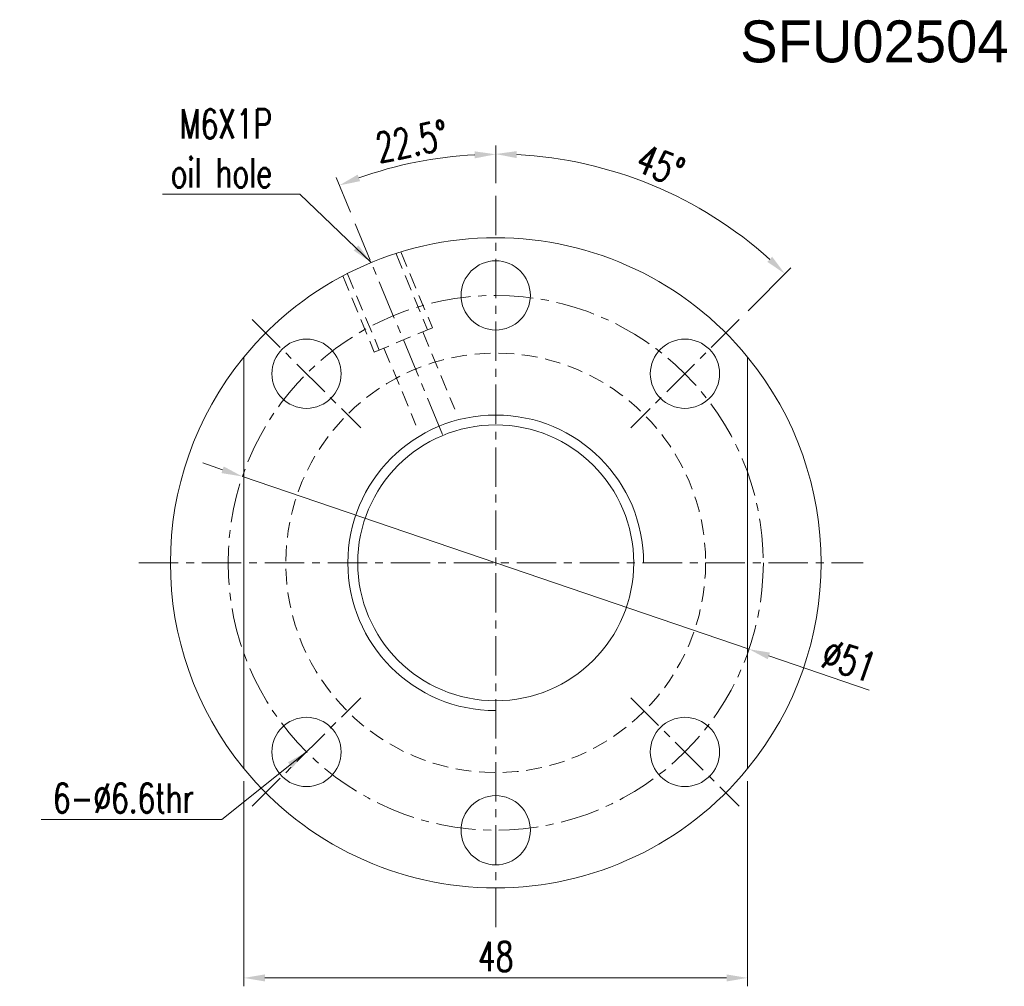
# Model space of a CAD drawing. Extents: x 32 to 191, y 46 to 143.
# Tile 1 of 53: x 32 to 125, y 51 to 143. Entities that reach past the tile are written whole.
import ezdxf

# ---------------------------------------------------------------- set-up
doc = ezdxf.new("R2010")
doc.units = 0
doc.header["$LTSCALE"] = 3
doc.header["$MEASUREMENT"] = 0
doc.linetypes.add('CENTER', pattern=[2, 1.25, -0.25, 0.25, -0.25])
doc.linetypes.add('DASHED', pattern=[0.75, 0.5, -0.25])
for name, color, linetype in [('CL', 1, 'CENTER'), ('DIM', 4, 'Continuous'), ('HID', 2, 'DASHED'), ('OUT', 3, 'Continuous')]:
    doc.layers.add(name, color=color, linetype=linetype)
doc.styles.add('DIM-7', font='SIMPLEX.shx', dxfattribs={"width": 0.7, "bigfont": 'chineset.shx'})
doc.dimstyles.new('CNS', dxfattribs={"dimtxt": 3.5, "dimasz": 2.5, "dimexe": 1, "dimexo": 1.5, "dimgap": 0.09, "dimtad": 0, "dimdsep": 46, "dimtxsty": 'DIM-7', "dimcen": 0.09, "dimclrd": 1, "dimclre": 1, "dimclrt": 4, "dimadec": 0, "dimazin": 0, "dimtfac": 1, "dimtix": 1, "dimtmove": 2, "dimatfit": 3, "dimfxl": 1, "dimtvp": 0.971429, "dimtolj": 1, "dimarcsym": 0})

# ---------------------------------------------------------------- blocks, each defined once
blk = doc.blocks.new('*D3')
at = {"layer": 'DEFPOINTS', "color": 0, "linetype": 'Continuous', "lineweight": 0, "transparency": 16777216}
for p in [(76.915, 126.707), (96.404, 125.462), (100.108, 114.9), (89.784, 104.576), (76.915, 56.707)]:
    blk.add_point(p, dxfattribs=at)
at = {"layer": 'DIM', "color": 4, "linetype": 'Continuous', "lineweight": 0, "transparency": 16777216}
for p, q in [((76.915, 127.907), (76.915, 131.484)), ((100.957, 115.748), (105.042, 119.833))]:
    blk.add_line(p, q, dxfattribs=at)
blk.add_arc((76.915, 91.707), 38.977, 47.9403, 87.0597, dxfattribs=at)
for points in [[(78.906, 130.299), (78.923, 130.966), (76.915, 130.684)], [(103.255, 120.887), (102.796, 120.404), (104.476, 119.268)]]:
    blk.add_solid(points, dxfattribs=at)
at = {"layer": 'DIM', "color": 4, "linetype": 'Continuous', "lineweight": 0, "transparency": 16777216, "insert": (92.612, 129.602), "char_height": 2.8, "attachment_point": 5, "rotation": 337.5, "style": 'DIM-7'}
blk.add_mtext('\\A1;45°', dxfattribs=at)
blk = doc.blocks.new('*D4')
at = {"layer": 'DEFPOINTS', "color": 0, "linetype": 'Continuous', "lineweight": 0, "transparency": 16777216}
for p in [(52.915, 72.085), (100.915, 72.085), (100.915, 52.128)]:
    blk.add_point(p, dxfattribs=at)
at = {"layer": 'DIM', "color": 4, "linetype": 'Continuous', "lineweight": 0, "transparency": 16777216}
for p, q in [((52.915, 70.885), (52.915, 51.328)), ((100.915, 70.885), (100.915, 51.328)), ((54.915, 52.128), (98.915, 52.128))]:
    blk.add_line(p, q, dxfattribs=at)
for points in [[(54.915, 52.461), (54.915, 51.794), (52.915, 52.128)], [(98.915, 52.461), (98.915, 51.794), (100.915, 52.128)]]:
    blk.add_solid(points, dxfattribs=at)
at = {"layer": 'DIM', "color": 4, "linetype": 'Continuous', "lineweight": 0, "transparency": 16777216, "insert": (76.915, 54.168), "char_height": 2.8, "attachment_point": 5, "style": 'DIM-7'}
blk.add_mtext('\\A1;48', dxfattribs=at)
blk = doc.blocks.new('*D8')
at = {"layer": 'DEFPOINTS', "color": 0, "linetype": 'Continuous', "lineweight": 0, "transparency": 16777216}
for p in [(52.78, 99.937), (101.05, 83.476)]:
    blk.add_point(p, dxfattribs=at)
at = {"layer": 'DIM', "color": 4, "linetype": 'Continuous', "lineweight": 0, "transparency": 16777216}
for p, q in [((50.887, 100.583), (48.994, 101.228)), ((52.78, 99.937), (101.05, 83.476)), ((112.484, 79.577), (102.943, 82.831))]:
    blk.add_line(p, q, dxfattribs=at)
for points in [[(50.994, 100.898), (50.779, 100.267), (52.78, 99.937)], [(103.051, 83.146), (102.836, 82.515), (101.05, 83.476)]]:
    blk.add_solid(points, dxfattribs=at)
at = {"layer": 'DIM', "color": 4, "linetype": 'Continuous', "lineweight": 0, "transparency": 16777216, "insert": (110.593, 82.378), "char_height": 2.8, "attachment_point": 5, "rotation": 341.16987, "style": 'DIM-7'}
blk.add_mtext('\\A1;∅51', dxfattribs=at)
blk = doc.blocks.new('*D9')
at = {"layer": 'DEFPOINTS', "color": 0, "linetype": 'Continuous', "lineweight": 0, "transparency": 16777216}
for p in [(71.831, 130.326), (76.915, 126.707), (63.521, 124.043), (71.952, 103.69), (76.915, 56.707)]:
    blk.add_point(p, dxfattribs=at)
at = {"layer": 'DIM', "color": 4, "linetype": 'Continuous', "lineweight": 0, "transparency": 16777216}
for p, q in [((76.915, 127.907), (76.915, 131.46)), ((63.062, 125.151), (61.702, 128.434))]:
    blk.add_line(p, q, dxfattribs=at)
blk.add_arc((76.915, 91.707), 38.953, 92.94213, 109.55787, dxfattribs=at)
for points in [[(74.907, 130.942), (74.924, 130.275), (76.915, 130.66)], [(63.995, 128.101), (63.756, 128.723), (62.008, 127.695)]]:
    blk.add_solid(points, dxfattribs=at)
at = {"layer": 'DIM', "color": 4, "linetype": 'Continuous', "lineweight": 0, "transparency": 16777216, "insert": (68.918, 131.912), "char_height": 2.8, "attachment_point": 5, "rotation": 11.25, "style": 'DIM-7'}
blk.add_mtext('\\A1;22.5°', dxfattribs=at)

msp = doc.modelspace()

# ---------------------------------------------------------------- linework, layer by layer
at = {"layer": 'CL', "color": 7, "lineweight": 0}
for p, q in [((76.915, 126.707), (76.915, 56.707)), ((63.521, 124.043), (71.952, 103.69)), ((53.722, 114.9), (64.046, 104.576)), ((100.108, 114.9), (89.784, 104.576)), ((42.915, 91.707), (111.915, 91.707)), ((53.722, 68.514), (64.046, 78.838)), ((89.784, 78.838), (100.108, 68.514))]:
    msp.add_line(p, q, dxfattribs=at)
msp.add_circle((76.915, 91.707), 25.5, dxfattribs=at)
at = {"layer": 'DIM', "color": 7, "linetype": 'Continuous', "lineweight": 0}
for radius, start, end in [(31, 140.73197, 219.26803), (31, 320.73197, 39.26803), (14.095, 0, 270)]:
    msp.add_arc((76.915, 91.707), radius, start, end, dxfattribs=at)
at = {"layer": 'HID', "color": 7, "lineweight": 0}
for p, q in [((67.417, 121.169), (70.423, 113.913)), ((67.879, 121.361), (70.885, 114.104)), ((62.798, 119.256), (65.804, 111.999)), ((62.336, 119.065), (65.342, 111.808)), ((65.342, 111.808), (70.885, 114.104)), ((69.961, 113.721), (73.012, 106.356)), ((66.266, 112.191), (69.316, 104.825)), ((69.319, 110.057), (69.319, 110.209))]:
    msp.add_line(p, q, dxfattribs=at)
msp.add_circle((76.915, 91.707), 20, dxfattribs=at)
at = {"layer": 'OUT', "color": 7, "linetype": 'Continuous', "lineweight": 0}
for p, q in [((52.915, 111.328), (52.915, 72.085)), ((100.915, 111.328), (100.915, 72.085))]:
    msp.add_line(p, q, dxfattribs=at)
at = {"layer": 'OUT', "color": 7, "lineweight": 0}
for centre in [(76.915, 117.207), (58.884, 109.738), (94.946, 109.738), (58.884, 73.676), (94.946, 73.676), (76.915, 66.207)]:
    msp.add_circle(centre, 3.3, dxfattribs=at)
at = {"layer": 'OUT', "color": 7, "linetype": 'Continuous', "lineweight": 0}
msp.add_circle((76.915, 91.707), 13.15, dxfattribs=at)
for start, end in [(39.26803, 140.73197), (219.26803, 320.73197)]:
    msp.add_arc((76.915, 91.707), 31, start, end, dxfattribs=at)

# ---------------------------------------------------------------- texts
at = {"layer": 'DIM', "color": 0, "linetype": 'Continuous', "lineweight": 0}
msp.add_text('SFU02504', height=4, dxfattribs=at).set_placement((100.204, 139.426))
at = {"layer": 'DIM', "color": 7, "linetype": 'Continuous', "lineweight": 0, "char_height": 2.8, "attachment_point": 9, "style": 'DIM-7'}
for s, insert in [('\\A1;M6X1P\\Poil hole', (55.605, 127.486)), ('6-%%C6.6thr', (48.163, 67.875))]:
    msp.add_mtext(s, dxfattribs=dict(at, insert=insert))

# ---------------------------------------------------------------- dimensions: what is measured, and where the dimension line sits
at = {"layer": 'DIM', "color": 7, "linetype": 'Continuous', "lineweight": 0}
for base, line1, line2, override, picture, middle in [((71.831, 130.326), ((76.915, 126.707), (76.915, 56.707)), ((63.521, 124.043), (71.952, 103.69)), {"dimscale": 0.8, "dimgap": 0.8, "dimtad": 1, "dimdsep": 0, "dimclrd": 4, "dimclre": 4, "dimadec": 1, "dimtm": 0.05, "dimtfac": 0.6, "dimtmove": 0, "dimlwd": 0, "dimlwe": 0}, '*D9', (68.918, 131.912)), ((96.404, 125.462), ((100.108, 114.9), (89.784, 104.576)), ((76.915, 126.707), (76.915, 56.707)), {"dimscale": 0.8, "dimgap": 0.8, "dimtad": 1, "dimdsep": 0, "dimclrd": 4, "dimclre": 4, "dimtm": 0.05, "dimtfac": 0.6, "dimtmove": 0, "dimlwd": 0, "dimlwe": 0}, '*D3', (92.612, 129.602))]:
    dim = msp.add_angular_dim_2l(base=base, line1=line1, line2=line2, dimstyle='CNS', override=override, dxfattribs=at)
    dim.commit()
    dim.dimension.update_dxf_attribs({"geometry": picture, "text_midpoint": middle})
dim = msp.add_diameter_dim_2p(p1=(52.78, 99.937), p2=(101.05, 83.476), dimstyle='CNS', override={"dimscale": 0.8, "dimgap": 0.8, "dimtad": 1, "dimdsep": 0, "dimclrd": 4, "dimclre": 4, "dimtm": 0.05, "dimtfac": 0.6, "dimtmove": 0, "dimlwd": 0, "dimlwe": 0}, dxfattribs=at)
dim.commit()
dim.dimension.update_dxf_attribs({"geometry": '*D8', "text_midpoint": (109.935, 80.447), "dimtype": 163})
dim = msp.add_linear_dim(base=(100.915, 52.128), p1=(52.915, 72.085), p2=(100.915, 72.085), angle=180, dimstyle='CNS', override={"dimscale": 0.8, "dimgap": 0.8, "dimtad": 1, "dimdsep": 0, "dimclrd": 4, "dimclre": 4, "dimtm": 0.05, "dimtfac": 0.6, "dimtmove": 0, "dimlwd": 0, "dimlwe": 0}, dxfattribs=at)
dim.commit()
dim.dimension.update_dxf_attribs({"geometry": '*D4', "text_midpoint": (76.915, 54.168)})

# ---------------------------------------------------------------- leaders
at = {"layer": 'DIM', "color": 7, "linetype": 'Continuous', "lineweight": 0, "annotation_type": 0, "has_hookline": 1, "hookline_direction": 1}
for points, text_width in [([(65.052, 120.347), (58.245, 126.846), (56.245, 126.846)], 10.453), ([(58.884, 73.676), (50.803, 67.235), (48.803, 67.235)], 14.56)]:
    msp.add_leader(points, dimstyle='CNS', override={"dimscale": 0.8, "dimgap": 0.8, "dimtad": 1, "dimdsep": 0, "dimclrd": 4, "dimclre": 4, "dimtm": 0.05, "dimtfac": 0.6, "dimtmove": 0, "dimlwd": 0, "dimlwe": 0}, dxfattribs=dict(at, text_width=text_width))

doc.saveas('drawing.dxf')
